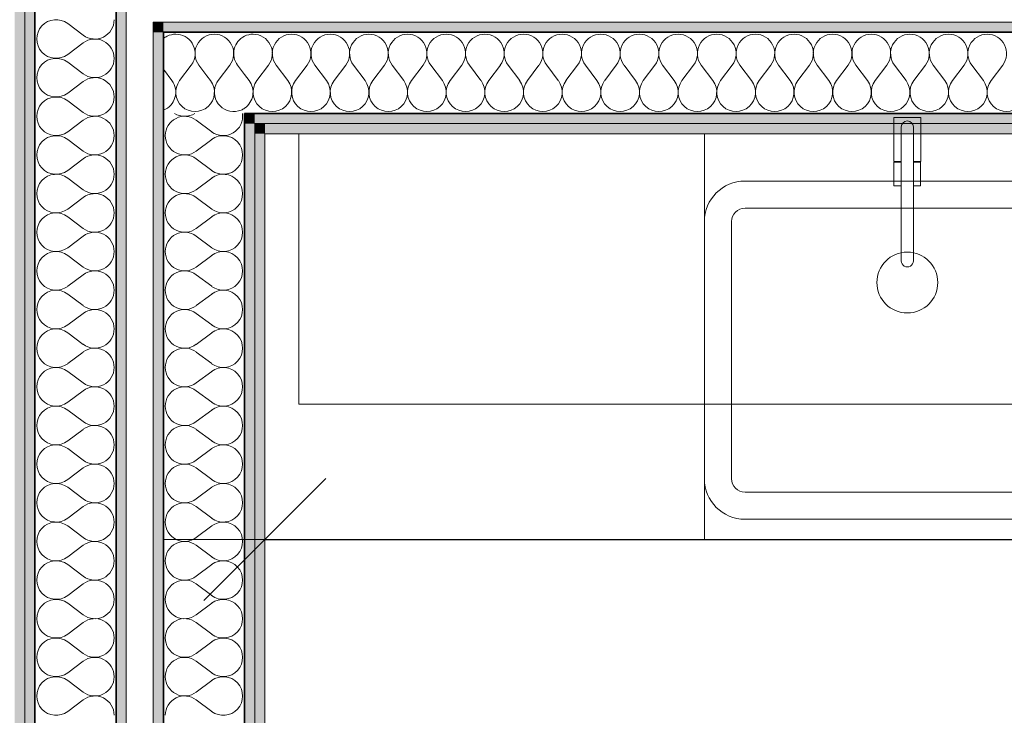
# Model space of a CAD drawing. Header units: metres. Extents: x -7.1 to 26.5, y -14.7 to 18.1.
# Tile 85 of 182: x 8.6 to 10, y 5 to 6.1. Entities that reach past the tile are written whole.
import ezdxf

# ---------------------------------------------------------------- set-up
doc = ezdxf.new("R2010")
doc.units = ezdxf.units.M
doc.header["$PDMODE"] = 65
doc.linetypes.add('AUSGEZOGEN', pattern=[0])
for name, color, linetype in [('XR$1$015 Innenwände', 7, 'AUSGEZOGEN'), ('XR$1$015 Innenwände Schichttrennlinien', 7, 'AUSGEZOGEN'), ('XR$1$065 Möbel Einrichtung', 7, 'AUSGEZOGEN'), ('XR$1$080 Raumdefinitionen Kontur', 7, 'AUSGEZOGEN'), ('XR$2$105 Bemassungen 100', 7, 'AUSGEZOGEN'), ('XR$3$015 Innenwände Bauteilschraffuren', 7, 'AUSGEZOGEN')]:
    doc.layers.add(name, color=color, linetype=linetype)
doc.styles.add('ARIAL', font='arial.ttf')
doc.dimstyles.new('DIMSTYLE_9', dxfattribs={"dimtxt": 0.2, "dimasz": 0.3, "dimexe": 0, "dimexo": 0, "dimgap": 0.1, "dimtad": 2, "dimdec": 3, "dimrnd": 0.005, "dimzin": 4, "dimdsep": 46, "dimtxsty": 'ARIAL', "dimblk1": 'ALL_ML_STRICH', "dimblk2": 'ALL_ML_STRICH', "dimsah": 1, "dimcen": 0, "dimclrd": 7, "dimclre": 7, "dimclrt": 7, "dimadec": 0, "dimazin": 0, "dimtfac": 1, "dimtdec": 0, "dimtix": 1, "dimtmove": 2, "dimatfit": 3, "dimfxl": 0, "dimtzin": 0, "dimlwd": 0, "dimlwe": 18, "dimarcsym": 0})

# ---------------------------------------------------------------- blocks, each defined once
blk = doc.blocks.new('COMPLEXOBJECT_35')
at = {"layer": 'XR$1$065 Möbel Einrichtung', "color": 8, "linetype": 'AUSGEZOGEN', "lineweight": 13, "transparency": 33554687}
for p, q in [((9.6418, 5.8185), (9.8818, 5.8185)), ((9.8818, 5.8185), (10.1218, 5.8185)), ((9.5818, 5.3785), (9.5818, 5.7585)), ((10.1818, 5.7585), (10.1818, 5.3785)), ((10.1218, 5.3185), (9.6418, 5.3185))]:
    blk.add_line(p, q, dxfattribs=at)
for centre, start, end in [((9.6418, 5.7585), 90, 180), ((10.1218, 5.7585), 0, 90), ((9.6418, 5.3785), 180, 270), ((10.1218, 5.3785), 270, 0)]:
    blk.add_arc(centre, 0.06, start, end, dxfattribs=at)
blk = doc.blocks.new('COMPLEXOBJECT_36')
at = {"layer": 'XR$1$065 Möbel Einrichtung', "color": 8, "linetype": 'AUSGEZOGEN', "lineweight": 13, "transparency": 33554687}
for p, q in [((9.8728, 5.8985), (9.8728, 5.7006)), ((9.8908, 5.7007), (9.8908, 5.8985))]:
    blk.add_line(p, q, dxfattribs=at)
for centre, start, end in [((9.8818, 5.8985), 0, 180), ((9.8818, 5.7006), 180.1472, 0.1472)]:
    blk.add_arc(centre, 0.009, start, end, dxfattribs=at)
blk = doc.blocks.new('COMPLEXOBJECT_37')
at = {"layer": 'XR$1$065 Möbel Einrichtung', "color": 8, "linetype": 'AUSGEZOGEN', "lineweight": 13, "transparency": 33554687}
for points in [[(9.8908, 5.8985), (9.8908, 5.8475), (9.9017, 5.8475), (9.9017, 5.9125), (9.8618, 5.9125), (9.8618, 5.8475)], [(9.8618, 5.8475), (9.8728, 5.8475), (9.8728, 5.8985)]]:
    blk.add_lwpolyline(points, dxfattribs=at)
blk.add_arc((9.8818, 5.8985), 0.009, 0, 180, dxfattribs=at)
blk = doc.blocks.new('ALL_ML_STRICH')
at = {"color": 0, "linetype": 'ByBlock', "lineweight": -2}
for p, q in [((0, -0.5), (0, 0.5)), ((-0.3, -0.3), (0.3, 0.3)), ((-1, 0), (0.5, 0))]:
    blk.add_line(p, q, dxfattribs=at)
blk = doc.blocks.new('*D170')
at = {"layer": 'DEFPOINTS', "color": 7, "linetype": 'AUSGEZOGEN', "lineweight": 18, "transparency": 33554687}
for p in [(8.9318, 5.2885), (8.9318, 5.2885), (12.7966, 5.2885)]:
    blk.add_point(p, dxfattribs=at)
at = {"layer": 'XR$2$105 Bemassungen 100', "color": 7, "linetype": 'AUSGEZOGEN', "lineweight": -2, "transparency": 33554687}
for p, q in [((8.9318, 5.2885), (8.9318, 5.2885)), ((8.9318, 5.2885), (12.7966, 5.2885)), ((12.7966, 5.2885), (12.7966, 5.2885))]:
    blk.add_line(p, q, dxfattribs=at)
at = {"layer": 'XR$2$105 Bemassungen 100', "color": 7, "linetype": 'AUSGEZOGEN', "lineweight": 18, "transparency": 33554687, "xscale": 0.3, "yscale": 0.3, "zscale": 0.3, "rotation": 180}
blk.add_blockref('ALL_ML_STRICH', (8.9318, 5.2885), dxfattribs=at)
at = {"layer": 'XR$2$105 Bemassungen 100', "color": 7, "linetype": 'AUSGEZOGEN', "lineweight": 18, "transparency": 33554687, "xscale": 0.3, "yscale": 0.3, "zscale": 0.3}
blk.add_blockref('ALL_ML_STRICH', (12.7966, 5.2885), dxfattribs=at)
at = {"layer": 'XR$2$105 Bemassungen 100', "color": 7, "linetype": 'AUSGEZOGEN', "lineweight": 18, "transparency": 33554687, "insert": (10.8921, 5.4921), "char_height": 0.2, "width": 0.8, "attachment_point": 5, "style": 'ARIAL'}
blk.add_mtext('\\W0.80;\\A1;{\\A1;{3.86\\H0.132000;\\S5^ ;}}', dxfattribs=at)
blk = doc.blocks.new('COMPLEXOBJECT_145')
at = {"layer": 'XR$3$015 Innenwände Bauteilschraffuren', "color": 8, "linetype": 'AUSGEZOGEN', "lineweight": 13, "transparency": 33554687}
for p, q in [((8.6403, 6.0514), (8.6632, 6.0343)), ((8.6403, 6.0057), (8.6632, 6.0229)), ((8.6403, 5.9943), (8.6632, 5.9771)), ((8.6403, 5.9486), (8.6632, 5.9657)), ((8.6403, 5.9371), (8.6632, 5.92)), ((8.6403, 5.8914), (8.6632, 5.9086)), ((8.6403, 5.88), (8.6632, 5.8629)), ((8.6403, 5.8343), (8.6632, 5.8514)), ((8.6403, 5.8229), (8.6632, 5.8057)), ((8.6403, 5.7771), (8.6632, 5.7943)), ((8.6403, 5.7657), (8.6632, 5.7486)), ((8.6403, 5.72), (8.6632, 5.7371)), ((8.6403, 5.7086), (8.6632, 5.6914)), ((8.6403, 5.6629), (8.6632, 5.68)), ((8.6403, 5.6514), (8.6632, 5.6343)), ((8.6403, 5.6057), (8.6632, 5.6229)), ((8.6403, 5.5943), (8.6632, 5.5771)), ((8.6403, 5.5486), (8.6632, 5.5657)), ((8.6403, 5.5371), (8.6632, 5.52)), ((8.6403, 5.4914), (8.6632, 5.5086)), ((8.6403, 5.48), (8.6632, 5.4629)), ((8.6403, 5.4343), (8.6632, 5.4514)), ((8.6403, 5.4229), (8.6632, 5.4057)), ((8.6403, 5.3771), (8.6632, 5.3943)), ((8.6403, 5.3657), (8.6632, 5.3486)), ((8.6403, 5.32), (8.6632, 5.3371)), ((8.6403, 5.3086), (8.6632, 5.2914)), ((8.6403, 5.2629), (8.6632, 5.28)), ((8.6403, 5.2514), (8.6632, 5.2343)), ((8.6403, 5.2057), (8.6632, 5.2229)), ((8.6403, 5.1943), (8.6632, 5.1771)), ((8.6403, 5.1486), (8.6632, 5.1657)), ((8.6403, 5.1371), (8.6632, 5.12)), ((8.6403, 5.0914), (8.6632, 5.1086)), ((8.6403, 5.08), (8.6632, 5.0629)), ((8.6403, 5.0343), (8.6632, 5.0514))]:
    blk.add_line(p, q, dxfattribs=at)
for centre, start, end in [((8.6232, 6.0286), 53.1301, 306.8699), ((8.6803, 6.0571), 233.1301, 0), ((8.6803, 6), 0, 126.8699), ((8.6232, 5.9714), 53.1301, 306.8699), ((8.6803, 6), 233.1301, 0), ((8.6803, 5.9429), 0, 126.8699), ((8.6232, 5.9143), 53.1301, 306.8699), ((8.6803, 5.9429), 233.1301, 0), ((8.6803, 5.8857), 0, 126.8699), ((8.6232, 5.8571), 53.1301, 306.8699), ((8.6803, 5.8857), 233.1301, 0), ((8.6803, 5.8286), 0, 126.8699), ((8.6232, 5.8), 53.1301, 306.8699), ((8.6803, 5.8286), 233.1301, 0), ((8.6803, 5.7714), 0, 126.8699), ((8.6232, 5.7429), 53.1301, 306.8699), ((8.6803, 5.7714), 233.1301, 0), ((8.6803, 5.7143), 0, 126.8699), ((8.6232, 5.6857), 53.1301, 306.8699), ((8.6803, 5.7143), 233.1301, 0), ((8.6803, 5.6571), 0, 126.8699), ((8.6232, 5.6286), 53.1301, 306.8699), ((8.6803, 5.6571), 233.1301, 0), ((8.6803, 5.6), 0, 126.8699), ((8.6232, 5.5714), 53.1301, 306.8699), ((8.6803, 5.6), 233.1301, 0), ((8.6803, 5.5429), 0, 126.8699), ((8.6232, 5.5143), 53.1301, 306.8699), ((8.6803, 5.5429), 233.1301, 0), ((8.6803, 5.4857), 0, 126.8699), ((8.6232, 5.4571), 53.1301, 306.8699), ((8.6803, 5.4857), 233.1301, 0), ((8.6803, 5.4286), 0, 126.8699), ((8.6232, 5.4), 53.1301, 306.8699), ((8.6803, 5.4286), 233.1301, 0), ((8.6803, 5.3714), 0, 126.8699), ((8.6232, 5.3429), 53.1301, 306.8699), ((8.6803, 5.3714), 233.1301, 0), ((8.6803, 5.3143), 0, 126.8699), ((8.6232, 5.2857), 53.1301, 306.8699), ((8.6803, 5.3143), 233.1301, 0), ((8.6803, 5.2571), 0, 126.8699), ((8.6232, 5.2286), 53.1301, 306.8699), ((8.6803, 5.2571), 233.1301, 0), ((8.6803, 5.2), 0, 126.8699), ((8.6232, 5.1714), 53.1301, 306.8699), ((8.6803, 5.2), 233.1301, 0), ((8.6803, 5.1429), 0, 126.8699), ((8.6232, 5.1143), 53.1301, 306.8699), ((8.6803, 5.1429), 233.1301, 0), ((8.6803, 5.0857), 0, 126.8699), ((8.6232, 5.0571), 53.1301, 306.8699), ((8.6803, 5.0857), 233.1301, 0), ((8.6803, 5.0286), 0, 126.8699)]:
    blk.add_arc(centre, 0.0286, start, end, dxfattribs=at)
blk = doc.blocks.new('COMPLEXOBJECT_179')
at = {"layer": 'XR$3$015 Innenwände Bauteilschraffuren', "color": 8, "linetype": 'AUSGEZOGEN', "lineweight": 13, "transparency": 33554687}
for p, q in [((8.8057, 5.9671), (8.8229, 5.9899)), ((8.7943, 5.9671), (8.7818, 5.9838)), ((8.8514, 5.9671), (8.8461, 5.9742))]:
    blk.add_line(p, q, dxfattribs=at)
for centre, start, end in [((8.8, 6.0071), 115.9318, 129.6418), ((8.8, 6.0071), 323.1301, 334.0682), ((8.7714, 5.9499), 291.2239, 36.8699), ((8.8286, 5.9499), 143.1301, 36.8699), ((8.8857, 5.9499), 157.3593, 292.6407)]:
    blk.add_arc(centre, 0.0286, start, end, dxfattribs=at)
blk = doc.blocks.new('COMPLEXOBJECT_181')
at = {"layer": 'XR$3$015 Innenwände Bauteilschraffuren', "color": 8, "linetype": 'AUSGEZOGEN', "lineweight": 13, "transparency": 33554687}
for p, q in [((8.8461, 5.9742), (8.8343, 5.9899)), ((8.8629, 5.9671), (8.88, 5.9899)), ((8.9018, 5.9761), (8.8914, 5.9899))]:
    blk.add_line(p, q, dxfattribs=at)
for centre, start, end in [((8.8, 6.0071), 90, 115.9318), ((8.8, 6.0071), 334.0682, 90), ((8.8571, 6.0071), 90, 216.8699), ((8.8571, 6.0071), 323.1301, 90), ((8.9143, 6.0071), 115.9755, 216.8699), ((8.8857, 5.9499), 143.1301, 157.3593), ((8.8857, 5.9499), 292.6407, 304.1952)]:
    blk.add_arc(centre, 0.0286, start, end, dxfattribs=at)
blk = doc.blocks.new('COMPLEXOBJECT_182')
at = {"layer": 'XR$3$015 Innenwände Bauteilschraffuren', "color": 8, "linetype": 'AUSGEZOGEN', "lineweight": 13, "transparency": 33554687}
for p, q in [((8.92, 5.9671), (8.9371, 5.9899)), ((8.9657, 5.9671), (8.9486, 5.9899)), ((8.9771, 5.9671), (8.9943, 5.9899)), ((9.0229, 5.9671), (9.0057, 5.9899)), ((9.0343, 5.9671), (9.0514, 5.9899)), ((9.08, 5.9671), (9.0629, 5.9899)), ((9.0914, 5.9671), (9.1086, 5.9899)), ((9.1371, 5.9671), (9.12, 5.9899)), ((9.1486, 5.9671), (9.1657, 5.9899)), ((9.1943, 5.9671), (9.1771, 5.9899)), ((9.2057, 5.9671), (9.2229, 5.9899)), ((9.2514, 5.9671), (9.2343, 5.9899)), ((9.2629, 5.9671), (9.28, 5.9899)), ((9.3086, 5.9671), (9.2914, 5.9899)), ((9.32, 5.9671), (9.3371, 5.9899)), ((9.3657, 5.9671), (9.3486, 5.9899)), ((9.3771, 5.9671), (9.3943, 5.9899)), ((9.4229, 5.9671), (9.4057, 5.9899)), ((9.4343, 5.9671), (9.4514, 5.9899)), ((9.48, 5.9671), (9.4629, 5.9899)), ((9.4914, 5.9671), (9.5086, 5.9899)), ((9.5371, 5.9671), (9.52, 5.9899)), ((9.5486, 5.9671), (9.5657, 5.9899)), ((9.5943, 5.9671), (9.5771, 5.9899)), ((9.6057, 5.9671), (9.6229, 5.9899)), ((9.6514, 5.9671), (9.6343, 5.9899)), ((9.6629, 5.9671), (9.68, 5.9899)), ((9.7086, 5.9671), (9.6914, 5.9899)), ((9.72, 5.9671), (9.7371, 5.9899)), ((9.7657, 5.9671), (9.7486, 5.9899)), ((9.7771, 5.9671), (9.7943, 5.9899)), ((9.8229, 5.9671), (9.8057, 5.9899)), ((9.8343, 5.9671), (9.8514, 5.9899)), ((9.88, 5.9671), (9.8629, 5.9899)), ((9.8914, 5.9671), (9.9086, 5.9899)), ((9.9371, 5.9671), (9.92, 5.9899)), ((9.9486, 5.9671), (9.9657, 5.9899)), ((9.9943, 5.9671), (9.9771, 5.9899)), ((10.0057, 5.9671), (10.0229, 5.9899)), ((8.9086, 5.9671), (8.9018, 5.9761))]:
    blk.add_line(p, q, dxfattribs=at)
for centre, start, end in [((8.9143, 6.0071), 90, 115.9755), ((8.9143, 6.0071), 323.1301, 90), ((8.9714, 6.0071), 90, 216.8699), ((8.9714, 6.0071), 323.1301, 90), ((9.0286, 6.0071), 90, 216.8699), ((9.0286, 6.0071), 323.1301, 90), ((9.0857, 6.0071), 90, 216.8699), ((9.0857, 6.0071), 323.1301, 90), ((9.1429, 6.0071), 90, 216.8699), ((9.1429, 6.0071), 323.1301, 90), ((9.2, 6.0071), 90, 216.8699), ((9.2, 6.0071), 323.1301, 90), ((9.2571, 6.0071), 90, 216.8699), ((9.2571, 6.0071), 323.1301, 90), ((9.3143, 6.0071), 90, 216.8699), ((9.3143, 6.0071), 323.1301, 90), ((9.3714, 6.0071), 90, 216.8699), ((9.3714, 6.0071), 323.1301, 90), ((9.4286, 6.0071), 90, 216.8699), ((9.4286, 6.0071), 323.1301, 90), ((9.4857, 6.0071), 90, 216.8699), ((9.4857, 6.0071), 323.1301, 90), ((9.5429, 6.0071), 90, 216.8699), ((9.5429, 6.0071), 323.1301, 90), ((9.6, 6.0071), 90, 216.8699), ((9.6, 6.0071), 323.1301, 90), ((9.6571, 6.0071), 90, 216.8699), ((9.6571, 6.0071), 323.1301, 90), ((9.7143, 6.0071), 90, 216.8699), ((9.7143, 6.0071), 323.1301, 90), ((9.7714, 6.0071), 90, 216.8699), ((9.7714, 6.0071), 323.1301, 90), ((9.8286, 6.0071), 90, 216.8699), ((9.8286, 6.0071), 323.1301, 90), ((9.8857, 6.0071), 90, 216.8699), ((9.8857, 6.0071), 323.1301, 90), ((9.9429, 6.0071), 90, 216.8699), ((9.9429, 6.0071), 323.1301, 90), ((10, 6.0071), 90, 216.8699), ((10, 6.0071), 323.1301, 90), ((8.8857, 5.9499), 304.1952, 36.8699), ((8.9429, 5.9499), 143.1301, 36.8699), ((9, 5.9499), 143.1301, 36.8699), ((9.0571, 5.9499), 143.1301, 36.8699), ((9.1143, 5.9499), 143.1301, 36.8699), ((9.1714, 5.9499), 143.1301, 36.8699), ((9.2286, 5.9499), 143.1301, 36.8699), ((9.2857, 5.9499), 143.1301, 36.8699), ((9.3429, 5.9499), 143.1301, 36.8699), ((9.4, 5.9499), 143.1301, 36.8699), ((9.4571, 5.9499), 143.1301, 36.8699), ((9.5143, 5.9499), 143.1301, 36.8699), ((9.5714, 5.9499), 143.1301, 36.8699), ((9.6286, 5.9499), 143.1301, 36.8699), ((9.6857, 5.9499), 143.1301, 36.8699), ((9.7429, 5.9499), 143.1301, 36.8699), ((9.8, 5.9499), 143.1301, 36.8699), ((9.8571, 5.9499), 143.1301, 36.8699), ((9.9143, 5.9499), 143.1301, 36.8699), ((9.9714, 5.9499), 143.1301, 36.8699), ((10.0286, 5.9499), 143.1301, 36.8699)]:
    blk.add_arc(centre, 0.0286, start, end, dxfattribs=at)
blk = doc.blocks.new('COMPLEXOBJECT_246')
at = {"layer": 'XR$3$015 Innenwände Bauteilschraffuren', "color": 8, "linetype": 'AUSGEZOGEN', "lineweight": 13, "transparency": 33554687}
for p, q in [((8.8532, 5.8914), (8.8303, 5.9086)), ((8.8532, 5.88), (8.8303, 5.8629)), ((8.8532, 5.8343), (8.8303, 5.8514)), ((8.8532, 5.8229), (8.8303, 5.8057)), ((8.8532, 5.7771), (8.8303, 5.7943)), ((8.8532, 5.7657), (8.8303, 5.7486)), ((8.8532, 5.72), (8.8303, 5.7371)), ((8.8532, 5.7086), (8.8303, 5.6914)), ((8.8532, 5.6629), (8.8303, 5.68)), ((8.8532, 5.6514), (8.8303, 5.6343)), ((8.8532, 5.6057), (8.8303, 5.6229)), ((8.8532, 5.5943), (8.8303, 5.5771)), ((8.8532, 5.5486), (8.8303, 5.5657)), ((8.8532, 5.5371), (8.8303, 5.52)), ((8.8532, 5.4914), (8.8303, 5.5086)), ((8.8532, 5.48), (8.8303, 5.4629)), ((8.8532, 5.4343), (8.8303, 5.4514)), ((8.8532, 5.4229), (8.8303, 5.4057)), ((8.8532, 5.3771), (8.8303, 5.3943)), ((8.8532, 5.3657), (8.8303, 5.3486)), ((8.8532, 5.32), (8.8303, 5.3371)), ((8.8532, 5.3086), (8.8303, 5.2914)), ((8.8532, 5.2629), (8.8303, 5.28)), ((8.8532, 5.2514), (8.8303, 5.2343)), ((8.8532, 5.2057), (8.8303, 5.2229)), ((8.8532, 5.1943), (8.8303, 5.1771)), ((8.8532, 5.1486), (8.8303, 5.1657)), ((8.8532, 5.1371), (8.8303, 5.12)), ((8.8532, 5.0914), (8.8303, 5.1086)), ((8.8532, 5.08), (8.8303, 5.0629)), ((8.8532, 5.0343), (8.8303, 5.0514))]:
    blk.add_line(p, q, dxfattribs=at)
for centre, start, end in [((8.8132, 5.8857), 53.1301, 180), ((8.8132, 5.9429), 238.4705, 301.5295), ((8.8703, 5.9143), 233.1301, 8.4896), ((8.8132, 5.8857), 180, 306.8699), ((8.8703, 5.8571), 233.1301, 126.8699), ((8.8132, 5.8286), 53.1301, 180), ((8.8132, 5.8286), 180, 306.8699), ((8.8703, 5.8), 233.1301, 126.8699), ((8.8132, 5.7714), 53.1301, 180), ((8.8132, 5.7714), 180, 306.8699), ((8.8703, 5.7429), 233.1301, 126.8699), ((8.8132, 5.7143), 53.1301, 180), ((8.8132, 5.7143), 180, 306.8699), ((8.8703, 5.6857), 233.1301, 126.8699), ((8.8132, 5.6571), 53.1301, 180), ((8.8132, 5.6571), 180, 306.8699), ((8.8703, 5.6286), 233.1301, 126.8699), ((8.8132, 5.6), 53.1301, 180), ((8.8132, 5.6), 180, 306.8699), ((8.8703, 5.5714), 233.1301, 126.8699), ((8.8132, 5.5429), 53.1301, 180), ((8.8132, 5.5429), 180, 306.8699), ((8.8703, 5.5143), 233.1301, 126.8699), ((8.8132, 5.4857), 53.1301, 180), ((8.8132, 5.4857), 180, 306.8699), ((8.8703, 5.4571), 233.1301, 126.8699), ((8.8132, 5.4286), 53.1301, 180), ((8.8132, 5.4286), 180, 306.8699), ((8.8703, 5.4), 233.1301, 126.8699), ((8.8132, 5.3714), 53.1301, 180), ((8.8132, 5.3714), 180, 306.8699), ((8.8703, 5.3429), 233.1301, 126.8699), ((8.8132, 5.3143), 53.1301, 180), ((8.8132, 5.3143), 180, 306.8699), ((8.8703, 5.2857), 233.1301, 126.8699), ((8.8132, 5.2571), 53.1301, 180), ((8.8132, 5.2571), 180, 306.8699), ((8.8703, 5.2286), 233.1301, 126.8699), ((8.8132, 5.2), 53.1301, 180), ((8.8132, 5.2), 180, 306.8699), ((8.8703, 5.1714), 233.1301, 126.8699), ((8.8132, 5.1429), 53.1301, 180), ((8.8132, 5.1429), 180, 306.8699), ((8.8703, 5.1143), 233.1301, 126.8699), ((8.8132, 5.0857), 53.1301, 180), ((8.8132, 5.0857), 180, 306.8699), ((8.8703, 5.0571), 233.1301, 126.8699), ((8.8132, 5.0286), 53.1301, 180)]:
    blk.add_arc(centre, 0.0286, start, end, dxfattribs=at)

msp = doc.modelspace()

# ---------------------------------------------------------------- hatches: boundary and pattern name
at = {"layer": 'XR$3$015 Innenwände Bauteilschraffuren', "linetype": 'AUSGEZOGEN', "lineweight": 13, "true_color": 0x202020, "transparency": 33554687}
for points in [[(8.5618, 6.2235), (8.5618, -3.6465), (8.5768, -3.6465), (8.5768, 6.2235)], [(8.5768, 6.2085), (8.5768, -3.6465), (8.5918, -3.6465), (8.5918, 6.2085)], [(8.7118, 6.0735), (8.7118, -3.6465), (8.7268, -3.6465), (8.7268, 6.0735)], [(8.7668, 6.0385), (8.7818, 6.0385), (8.7668, 6.0535)], [(8.7668, 6.0535), (8.7818, 6.0385), (8.7818, 6.0535)], [(8.7818, 6.0385), (12.7718, 6.0385), (12.7718, 6.0535), (8.7818, 6.0535)], [(8.7668, 6.0385), (8.7668, -3.6465), (8.7818, -3.6465), (8.7818, 6.0385)], [(8.9018, 5.9035), (8.9168, 5.9035), (8.9018, 5.9185)], [(8.9018, 5.9185), (8.9168, 5.9035), (8.9168, 5.9185)], [(8.9168, 5.9035), (12.7718, 5.9035), (12.7718, 5.9185), (8.9168, 5.9185)], [(8.9018, 5.9035), (8.9018, -3.6465), (8.9168, -3.6465), (8.9168, 5.9035)], [(8.9168, 5.8885), (8.9318, 5.8885), (8.9168, 5.9035)], [(8.9168, 5.9035), (8.9318, 5.8885), (8.9318, 5.9035)], [(8.9318, 5.8885), (12.7868, 5.8885), (12.7718, 5.9035), (8.9318, 5.9035)], [(8.9168, 5.8885), (8.9168, -3.6465), (8.9318, -3.6465), (8.9318, 5.8885)]]:
    msp.add_hatch(color=250, dxfattribs=at).paths.add_polyline_path(points)

# ---------------------------------------------------------------- linework, layer by layer
at = {"layer": 'XR$1$015 Innenwände', "color": 7, "linetype": 'AUSGEZOGEN', "lineweight": 18, "transparency": 33554687}
for p, q in [((8.7268, -3.6465), (8.7268, 6.0735)), ((8.7668, 6.0535), (8.7668, 6.0385)), ((12.7718, 6.0535), (8.7668, 6.0535)), ((8.7668, 6.0385), (8.7668, -3.6465)), ((8.9318, 5.8885), (12.7868, 5.8885)), ((8.9318, -3.6465), (8.9318, 5.8885))]:
    msp.add_line(p, q, dxfattribs=at)
at = {"layer": 'XR$1$015 Innenwände Schichttrennlinien', "color": 7, "linetype": 'AUSGEZOGEN', "lineweight": 18, "transparency": 33554687}
for p, q in [((8.5768, 6.2085), (8.5768, -3.6465)), ((8.9168, 5.9035), (12.7718, 5.9035)), ((8.9168, -3.6465), (8.9168, 5.9035))]:
    msp.add_line(p, q, dxfattribs=at)
at = {"layer": 'XR$1$015 Innenwände Schichttrennlinien', "color": 7, "linetype": 'AUSGEZOGEN', "lineweight": 35, "transparency": 33554687}
for p, q in [((8.5918, 6.0885), (8.5918, -3.6465)), ((8.7118, 6.0735), (8.7118, -3.6465)), ((8.7818, 6.0385), (8.7818, 5.9185)), ((8.7818, 6.0385), (12.7718, 6.0385)), ((8.7818, 6.0385), (8.7818, 5.9185)), ((8.7818, -3.6465), (8.7818, 5.9185)), ((8.9018, 5.9185), (8.9018, 5.9035)), ((8.9018, 5.9185), (12.7718, 5.9185)), ((8.9018, 5.9185), (8.9018, 5.9035)), ((8.9018, -3.6465), (8.9018, 5.9035))]:
    msp.add_line(p, q, dxfattribs=at)
at = {"layer": 'XR$1$065 Möbel Einrichtung', "color": 8, "linetype": 'AUSGEZOGEN', "lineweight": 13, "transparency": 33554687}
for p, q in [((12.0118, 5.8885), (8.9318, 5.8885)), ((8.9318, 5.8885), (8.9318, 5.2885)), ((10.1818, 5.8885), (9.5818, 5.8885)), ((9.6418, 5.7785), (9.8818, 5.7785)), ((9.8818, 5.7785), (10.1218, 5.7785)), ((9.6218, 5.3785), (9.6218, 5.7585)), ((9.5818, 5.2885), (9.5818, 5.3785)), ((10.1218, 5.3585), (9.6418, 5.3585)), ((12.0118, 5.2885), (8.9318, 5.2885)), ((9.5818, 5.2885), (10.1818, 5.2885))]:
    msp.add_line(p, q, dxfattribs=at)
for points in [[(9.5818, 5.4885), (8.9818, 5.4885), (8.9818, 5.8885), (9.5818, 5.8885), (9.5818, 5.4885)], [(10.1818, 5.4885), (9.5818, 5.4885), (9.5818, 5.8885), (10.1818, 5.8885), (10.1818, 5.4885)], [(9.8621, 5.8115), (9.8728, 5.8115), (9.8728, 5.8465), (9.8621, 5.8465), (9.8621, 5.8115)], [(9.9015, 5.8115), (9.9015, 5.8465), (9.8908, 5.8465), (9.8908, 5.8115), (9.9015, 5.8115)]]:
    msp.add_lwpolyline(points, close=True, dxfattribs=at)
msp.add_circle((9.8818, 5.6685), 0.045, dxfattribs=at)
for centre, start, end in [((9.6418, 5.7585), 90, 180), ((9.6418, 5.3785), 180, 270)]:
    msp.add_arc(centre, 0.02, start, end, dxfattribs=at)
at = {"layer": 'XR$1$080 Raumdefinitionen Kontur', "color": 8, "linetype": 'AUSGEZOGEN', "lineweight": 13, "transparency": 33554687}
msp.add_lwpolyline([(12.2018, 5.8885), (8.9318, 5.8885), (8.9318, -3.6444), (12.7518, -3.6444), (12.7518, 0.5735), (13.9518, 0.5735), (13.9518, 5.8885), (12.2018, 5.8885)], close=True, dxfattribs=at)

# ---------------------------------------------------------------- block references
at = {"layer": 'XR$1$065 Möbel Einrichtung', "color": 8, "linetype": 'AUSGEZOGEN', "lineweight": 13, "transparency": 33554687}
for name in ['COMPLEXOBJECT_37', 'COMPLEXOBJECT_36', 'COMPLEXOBJECT_35']:
    msp.add_blockref(name, (0, 0), dxfattribs=at)
at = {"layer": 'XR$3$015 Innenwände Bauteilschraffuren', "color": 8, "linetype": 'AUSGEZOGEN', "lineweight": 13, "transparency": 33554687}
for name in ['COMPLEXOBJECT_145', 'COMPLEXOBJECT_179', 'COMPLEXOBJECT_181', 'COMPLEXOBJECT_182', 'COMPLEXOBJECT_246']:
    msp.add_blockref(name, (0, 0), dxfattribs=at)

# ---------------------------------------------------------------- dimensions: what is measured, and where the dimension line sits
at = {"layer": 'XR$2$105 Bemassungen 100', "color": 7, "linetype": 'AUSGEZOGEN', "lineweight": 18, "transparency": 33554687}
dim = msp.add_linear_dim(base=(12.7966, 5.2885), p1=(8.9318, 5.2885), p2=(12.7966, 5.2885), dimstyle='DIMSTYLE_9', override={"dimpost": '<>', "dimclrd": 7, "dimclre": 7, "dimclrt": 7, "dimlwd": 0, "dimlwe": 18}, dxfattribs=at)
dim.commit()
dim.dimension.update_dxf_attribs({"geometry": '*D170', "text_midpoint": (10.8921, 5.4921), "dimtype": 160})

doc.saveas('drawing.dxf')
